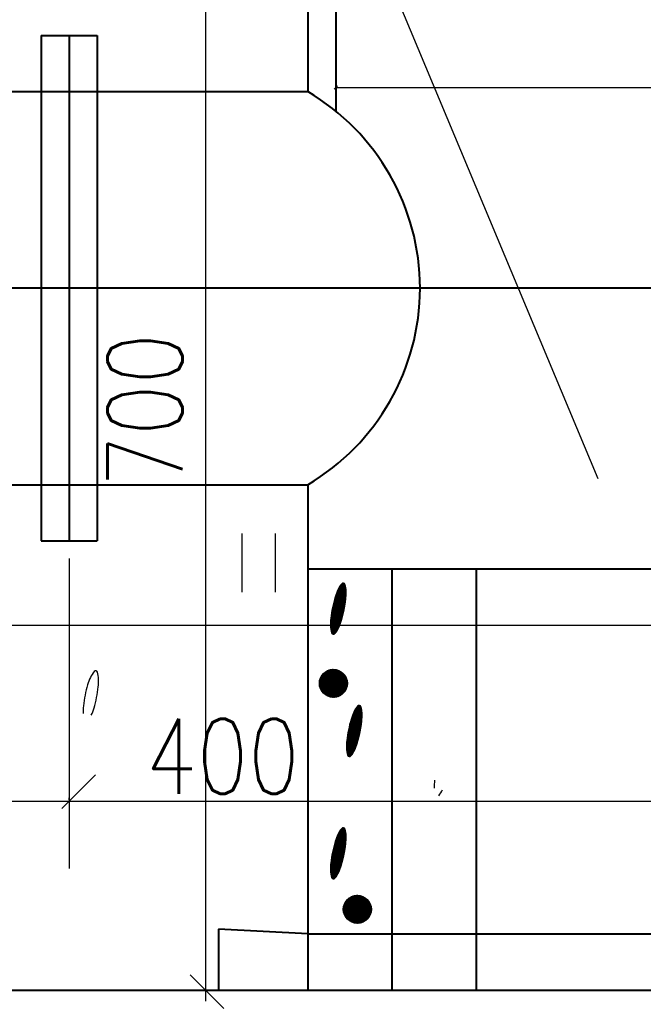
# Model space of a CAD drawing. Header units: millimetres. Extents: x -3143211 to -2549809, y 1060331 to 1394375.
# Tile 45 of 145: x -3038308 to -3035109, y 1099706 to 1104756. Entities that reach past the tile are written whole.
import ezdxf

# ---------------------------------------------------------------- set-up
doc = ezdxf.new("R2010")
doc.units = ezdxf.units.MM
for name, color, linetype in [('7', 2, 'Continuous'), ('8', 2, 'Continuous'), ('PUMP', 1, 'Continuous'), ('размер', 34, 'Continuous')]:
    doc.layers.add(name, color=color, linetype=linetype)
doc.styles.add('STANDART', font='TXT.SHX', dxfattribs={"width": 0.8})

# ---------------------------------------------------------------- blocks, each defined once
blk = doc.blocks.new('_Oblique')
at = {"color": 0, "linetype": 'ByBlock', "lineweight": -2}
blk.add_line((-0.5, -0.5), (0.5, 0.5), dxfattribs=at)

msp = doc.modelspace()

# ---------------------------------------------------------------- linework, layer by layer
at = {"lineweight": 40}
for p, q in [((-3036830.40657, 1105395.09826), (-3036830.40657, 1104387.09826)), ((-3036686.40657, 1105395.09826), (-3036686.40657, 1104287.02836)), ((-3038198.40657, 1104675.09826), (-3038198.40657, 1102083.09826)), ((-3038198.40657, 1104675.09826), (-3037910.40657, 1104675.09826)), ((-3038054.40657, 1104675.09826), (-3038054.40657, 1102083.09826)), ((-3037910.40657, 1104675.09826), (-3037910.40657, 1102083.09826)), ((-3038990.40657, 1104387.09826), (-3036830.40657, 1104387.09826)), ((-3026102.40657, 1103379.09826), (-3038990.40657, 1103379.09826)), ((-3038990.40657, 1102371.09826), (-3036830.40657, 1102371.09826)), ((-3036830.40657, 1102371.09826), (-3036830.40657, 1099779.09826)), ((-3038198.40657, 1102083.09826), (-3037910.40657, 1102083.09826)), ((-3036830.40657, 1101939.09826), (-3033086.40657, 1101939.09826)), ((-3036398.40657, 1101939.09826), (-3036398.40657, 1099779.09826)), ((-3035966.40657, 1101939.09826), (-3035966.40657, 1099779.09826)), ((-3036830.40657, 1100067.09826), (-3037289.03681, 1100091.95668)), ((-3037289.03681, 1100091.95668), (-3037289.03681, 1099779.09826)), ((-3036830.40657, 1100067.09826), (-3033086.40657, 1100067.09826)), ((-3048863.07123, 1099779.09826), (-3012660.63092, 1099779.09826))]:
    msp.add_line(p, q, dxfattribs=at)
at = {"color": 188, "linetype": 'ByBlock'}
for p, q in [((-3036686.40657, 1105305.09826), (-3036686.40657, 1104408.72931)), ((-3038054.40657, 1101993.09826), (-3038054.40657, 1100404.53124)), ((-3038054.40657, 1101993.09826), (-3038054.40657, 1100401.81336)), ((-3037919.86968, 1100882.96155), (-3038092.66968, 1100710.16155)), ((-3037433.17316, 1099857.63422), (-3037260.37316, 1099684.83422)), ((-3037352.40657, 1099779.09826), (-3037669.02644, 1099779.09826))]:
    msp.add_line(p, q, dxfattribs=at)
at = {"color": 188}
for p, q in [((-3036668.49154, 1101845.99538), (-3036633.95122, 1101831.46863)), ((-3036667.53732, 1101847.54678), (-3036634.13633, 1101833.4992)), ((-3036666.55942, 1101849.08821), (-3036634.35499, 1101835.54387)), ((-3036665.55766, 1101850.61961), (-3036634.60807, 1101837.60303)), ((-3036664.53186, 1101852.14091), (-3036634.89653, 1101839.67706)), ((-3036663.48182, 1101853.652), (-3036635.22138, 1101841.7664)), ((-3036662.40733, 1101855.15282), (-3036635.58374, 1101843.87152)), ((-3036661.30815, 1101856.64325), (-3036635.9848, 1101845.99291)), ((-3036660.18402, 1101858.12318), (-3036636.42583, 1101848.13111)), ((-3036659.03468, 1101859.59251), (-3036636.90824, 1101850.28671)), ((-3036657.85982, 1101861.05111), (-3036637.43354, 1101852.46036)), ((-3036656.65912, 1101862.49885), (-3036638.00338, 1101854.65273)), ((-3036655.35877, 1101863.90467), (-3036638.61957, 1101856.8646)), ((-3036653.65869, 1101865.14238), (-3036639.28407, 1101859.09679)), ((-3036651.31715, 1101866.1103), (-3036640.24308, 1101861.45284)), ((-3036647.14344, 1101866.30767), (-3036643.02113, 1101864.57393)), ((-3036689.42092, 1101796.21626), (-3036636.34957, 1101773.89584)), ((-3036688.88121, 1101797.94199), (-3036636.12128, 1101775.75254)), ((-3036688.33166, 1101799.66358), (-3036635.89873, 1101777.61166)), ((-3036687.77229, 1101801.38103), (-3036635.68192, 1101779.47319)), ((-3036687.2031, 1101803.09436), (-3036635.47088, 1101781.33715)), ((-3036686.62412, 1101804.80358), (-3036635.26562, 1101783.20354)), ((-3036686.03535, 1101806.50867), (-3036635.06761, 1101785.07297)), ((-3036685.43681, 1101808.20965), (-3036634.88052, 1101786.94701)), ((-3036684.8285, 1101809.90653), (-3036634.70459, 1101788.82573)), ((-3036684.21044, 1101811.59931), (-3036634.53989, 1101790.70918)), ((-3036683.58263, 1101813.28798), (-3036634.38649, 1101792.59738)), ((-3036682.94509, 1101814.97257), (-3036634.24444, 1101794.49035)), ((-3036682.29781, 1101816.65305), (-3036634.11383, 1101796.38813)), ((-3036681.6408, 1101818.32945), (-3036633.99472, 1101798.29076)), ((-3036680.97407, 1101820.00176), (-3036633.88719, 1101800.19825)), ((-3036680.29762, 1101821.66998), (-3036633.79132, 1101802.11064)), ((-3036679.61146, 1101823.33411), (-3036633.70719, 1101804.02797)), ((-3036678.91557, 1101824.99415), (-3036633.63487, 1101805.95028)), ((-3036678.20997, 1101826.65011), (-3036633.57446, 1101807.87758)), ((-3036677.49466, 1101828.30198), (-3036633.52603, 1101809.80993)), ((-3036676.76962, 1101829.94977), (-3036633.48968, 1101811.74736)), ((-3036676.03486, 1101831.59346), (-3036633.4655, 1101813.68991)), ((-3036675.2878, 1101833.23198), (-3036633.45359, 1101815.63761)), ((-3036674.51881, 1101834.86128), (-3036633.45403, 1101817.59051)), ((-3036673.72695, 1101836.48096), (-3036633.46693, 1101819.54865)), ((-3036672.91216, 1101838.091), (-3036633.49239, 1101821.51208)), ((-3036672.07439, 1101839.69137), (-3036633.53052, 1101823.48083)), ((-3036671.21354, 1101841.28203), (-3036633.58918, 1101825.45822)), ((-3036670.32952, 1101842.86296), (-3036633.67839, 1101827.44845)), ((-3036669.42223, 1101844.43409), (-3036633.79883, 1101829.45182)), ((-3036702.62072, 1101745.13899), (-3036645.40125, 1101721.07398)), ((-3036702.23984, 1101746.93152), (-3036645.01253, 1101722.86321)), ((-3036701.85359, 1101748.72179), (-3036644.62919, 1101724.65471)), ((-3036701.46196, 1101750.5098), (-3036644.25123, 1101726.44846)), ((-3036701.06498, 1101752.29555), (-3036643.87866, 1101728.24449)), ((-3036700.66265, 1101754.07906), (-3036643.5115, 1101730.04278)), ((-3036700.25498, 1101755.86032), (-3036643.14975, 1101731.84335)), ((-3036699.84198, 1101757.63934), (-3036642.79342, 1101733.64621)), ((-3036699.42365, 1101759.41611), (-3036642.44252, 1101735.45134)), ((-3036699.00001, 1101761.19066), (-3036642.09707, 1101737.25877)), ((-3036698.57106, 1101762.96297), (-3036641.75707, 1101739.06849)), ((-3036698.13682, 1101764.73305), (-3036641.42254, 1101740.88051)), ((-3036697.69728, 1101766.50091), (-3036641.09348, 1101742.69484)), ((-3036697.25246, 1101768.26655), (-3036640.76992, 1101744.51147)), ((-3036696.80236, 1101770.02996), (-3036640.45185, 1101746.33042)), ((-3036696.347, 1101771.79116), (-3036640.1393, 1101748.15168)), ((-3036695.88637, 1101773.55015), (-3036639.83227, 1101749.97527)), ((-3036695.42049, 1101775.30693), (-3036639.53078, 1101751.80119)), ((-3036694.94936, 1101777.0615), (-3036639.23484, 1101753.62944)), ((-3036694.47299, 1101778.81387), (-3036638.94446, 1101755.46003)), ((-3036693.99139, 1101780.56404), (-3036638.65966, 1101757.29296)), ((-3036693.50456, 1101782.312), (-3036638.38044, 1101759.12825)), ((-3036693.01251, 1101784.05778), (-3036638.10683, 1101760.96589)), ((-3036692.51524, 1101785.80135), (-3036637.83883, 1101762.80589)), ((-3036692.01276, 1101787.54274), (-3036637.57646, 1101764.64826)), ((-3036691.50508, 1101789.28194), (-3036637.31974, 1101766.493)), ((-3036690.9922, 1101791.01895), (-3036637.06867, 1101768.34013)), ((-3036690.47413, 1101792.75378), (-3036636.82328, 1101770.18964)), ((-3036689.95087, 1101794.48642), (-3036636.58357, 1101772.04154)), ((-3036710.83179, 1101695.86903), (-3036657.90122, 1101673.60782)), ((-3036710.60041, 1101697.72443), (-3036657.36685, 1101675.33579)), ((-3036710.36331, 1101699.57743), (-3036656.84105, 1101677.06737)), ((-3036710.12052, 1101701.42803), (-3036656.3206, 1101678.8012)), ((-3036709.87205, 1101703.27625), (-3036655.80534, 1101680.53721)), ((-3036709.61792, 1101705.12208), (-3036655.29528, 1101682.27541)), ((-3036709.35813, 1101706.96554), (-3036654.79041, 1101684.01579)), ((-3036709.09271, 1101708.80663), (-3036654.29076, 1101685.75836)), ((-3036708.82167, 1101710.64535), (-3036653.79631, 1101687.50313)), ((-3036708.54502, 1101712.48172), (-3036653.30709, 1101689.25009)), ((-3036708.26278, 1101714.31573), (-3036652.82309, 1101690.99925)), ((-3036707.97495, 1101716.14739), (-3036652.34432, 1101692.75061)), ((-3036707.68156, 1101717.97671), (-3036651.87079, 1101694.50417)), ((-3036707.38261, 1101719.8037), (-3036651.40251, 1101696.25993)), ((-3036707.07812, 1101721.62835), (-3036650.93947, 1101698.01791)), ((-3036706.7681, 1101723.45068), (-3036650.4817, 1101699.7781)), ((-3036706.45256, 1101725.27069), (-3036650.02918, 1101701.5405)), ((-3036706.13151, 1101727.08838), (-3036649.58194, 1101703.30512)), ((-3036705.80497, 1101728.90376), (-3036649.13998, 1101705.07196)), ((-3036705.47295, 1101730.71684), (-3036648.70331, 1101706.84102)), ((-3036705.13545, 1101732.52761), (-3036648.27194, 1101708.61231)), ((-3036704.7925, 1101734.33609), (-3036647.84586, 1101710.38583)), ((-3036704.4441, 1101736.14228), (-3036647.4251, 1101712.16158)), ((-3036704.09025, 1101737.94618), (-3036647.00965, 1101713.93957)), ((-3036703.73099, 1101739.74779), (-3036646.59954, 1101715.7198)), ((-3036703.3663, 1101741.54713), (-3036646.19476, 1101717.50228)), ((-3036702.99621, 1101743.3442), (-3036645.79533, 1101719.28701)), ((-3036713.62379, 1101654.08352), (-3036672.1378, 1101636.6356)), ((-3036713.61765, 1101652.12822), (-3036672.91726, 1101635.01071)), ((-3036713.61752, 1101656.0336), (-3036671.38118, 1101638.27011)), ((-3036713.599, 1101650.16767), (-3036673.71962, 1101633.39544)), ((-3036713.59895, 1101657.97851), (-3036670.64192, 1101639.91191)), ((-3036713.56816, 1101659.91828), (-3036669.91243, 1101641.55782)), ((-3036713.56775, 1101648.20181), (-3036674.54493, 1101631.78983)), ((-3036713.52526, 1101661.85295), (-3036669.19265, 1101643.20782)), ((-3036713.52237, 1101646.23001), (-3036675.39327, 1101630.19391)), ((-3036713.47033, 1101663.78256), (-3036668.4826, 1101644.8619)), ((-3036713.44981, 1101644.24677), (-3036676.26473, 1101628.6077)), ((-3036713.40346, 1101665.70715), (-3036667.78227, 1101646.52008)), ((-3036713.32473, 1101667.62676), (-3036667.09165, 1101648.18233)), ((-3036713.23423, 1101669.54141), (-3036666.41074, 1101649.84868)), ((-3036713.13203, 1101671.45115), (-3036665.73956, 1101651.51911)), ((-3036713.01822, 1101673.356), (-3036665.0781, 1101653.19364)), ((-3036712.89287, 1101675.25599), (-3036664.42636, 1101654.87225)), ((-3036712.75605, 1101677.15117), (-3036663.78436, 1101656.55495)), ((-3036712.60785, 1101679.04155), (-3036663.15208, 1101658.24175)), ((-3036712.44831, 1101680.92717), (-3036662.52956, 1101659.93265)), ((-3036712.27752, 1101682.80806), (-3036661.91678, 1101661.62765)), ((-3036712.09554, 1101684.68423), (-3036661.31376, 1101663.32675)), ((-3036711.90243, 1101686.55573), (-3036660.72051, 1101665.02996)), ((-3036711.69993, 1101688.42328), (-3036660.13704, 1101666.73728)), ((-3036711.49154, 1101690.28836), (-3036659.56337, 1101668.44873)), ((-3036711.27738, 1101692.151), (-3036658.99949, 1101670.16429)), ((-3036711.05745, 1101694.01122), (-3036658.44544, 1101671.88399)), ((-3036713.34637, 1101642.25056), (-3036677.15939, 1101627.03126)), ((-3036713.21138, 1101640.24107), (-3036678.07739, 1101625.46463)), ((-3036713.04409, 1101638.21799), (-3036679.01884, 1101623.90787)), ((-3036712.84372, 1101636.181), (-3036679.9839, 1101622.36103)), ((-3036712.6094, 1101634.12974), (-3036680.97271, 1101620.82418)), ((-3036712.34023, 1101632.06382), (-3036681.98547, 1101619.2974)), ((-3036712.03522, 1101629.98283), (-3036683.02234, 1101617.78077)), ((-3036711.69332, 1101627.88631), (-3036684.08356, 1101616.27437)), ((-3036711.31338, 1101625.77381), (-3036685.16933, 1101614.77831)), ((-3036710.89417, 1101623.64478), (-3036686.27991, 1101613.29267)), ((-3036710.43436, 1101621.49868), (-3036687.41556, 1101611.81758)), ((-3036709.93249, 1101619.33489), (-3036688.57656, 1101610.35315)), ((-3036709.38699, 1101617.15276), (-3036689.76322, 1101608.89951)), ((-3036708.79615, 1101614.95155), (-3036690.97799, 1101607.4577)), ((-3036708.15807, 1101612.73047), (-3036692.43619, 1101606.11826)), ((-3036707.44987, 1101610.47991), (-3036694.38588, 1101604.98554)), ((-3036706.00198, 1101607.91824), (-3036697.22943, 1101604.22874)), ((-3036770.88224, 1101352.39945), (-3036699.09931, 1101424.18237)), ((-3036770.84606, 1101349.89005), (-3036696.58992, 1101424.14619)), ((-3036770.82743, 1101354.99984), (-3036701.69971, 1101424.12757)), ((-3036770.7277, 1101347.46282), (-3036694.16269, 1101424.02783)), ((-3036770.6707, 1101357.70216), (-3036704.40203, 1101423.97083)), ((-3036770.53439, 1101345.11054), (-3036691.81041, 1101423.83453)), ((-3036770.3982, 1101360.52025), (-3036707.22011, 1101423.69833)), ((-3036770.27216, 1101342.82719), (-3036689.52705, 1101423.5723)), ((-3036769.992, 1101363.47203), (-3036710.1719, 1101423.29213)), ((-3036769.94606, 1101340.60771), (-3036687.30758, 1101423.24619)), ((-3036769.56038, 1101338.44781), (-3036685.14767, 1101422.86051)), ((-3036769.42812, 1101366.58149), (-3036713.28136, 1101422.72825)), ((-3036769.1188, 1101336.34379), (-3036683.04366, 1101422.41894)), ((-3036768.67322, 1101369.88197), (-3036716.58184, 1101421.97336)), ((-3036768.62452, 1101334.29249), (-3036680.99236, 1101421.92466)), ((-3036768.08029, 1101332.29114), (-3036678.991, 1101421.38043)), ((-3036767.6785, 1101373.42228), (-3036720.12215, 1101420.97863)), ((-3036767.48853, 1101330.33731), (-3036677.03718, 1101420.78867)), ((-3036766.85136, 1101328.4289), (-3036675.12877, 1101420.15149)), ((-3036766.3671, 1101377.27926), (-3036723.97913, 1101419.66724)), ((-3036766.17064, 1101326.56404), (-3036673.26391, 1101419.47077)), ((-3036765.44801, 1101324.74109), (-3036671.44095, 1101418.74814)), ((-3036764.68493, 1101322.95858), (-3036669.65845, 1101417.98506)), ((-3036764.60434, 1101381.58761), (-3036728.28748, 1101417.90447)), ((-3036763.88269, 1101321.21523), (-3036667.9151, 1101417.18282)), ((-3036763.04243, 1101319.50991), (-3036666.20977, 1101416.34257)), ((-3036762.16517, 1101317.84159), (-3036664.54145, 1101415.4653)), ((-3036762.10731, 1101386.63022), (-3036733.33009, 1101415.40744)), ((-3036761.25179, 1101316.20938), (-3036662.90924, 1101414.55193)), ((-3036760.30308, 1101314.6125), (-3036661.31237, 1101413.60322)), ((-3036759.31974, 1101313.05026), (-3036659.75013, 1101412.61988)), ((-3036758.30236, 1101311.52206), (-3036658.22192, 1101411.6025)), ((-3036757.9968, 1101393.28632), (-3036739.98618, 1101411.29694)), ((-3036757.25146, 1101310.02737), (-3036656.72724, 1101410.5516)), ((-3036756.16749, 1101308.56576), (-3036655.26562, 1101409.46762)), ((-3036755.05081, 1101307.13685), (-3036653.83672, 1101408.35094)), ((-3036753.90173, 1101305.74035), (-3036652.44022, 1101407.20186)), ((-3036752.72048, 1101304.37602), (-3036651.07588, 1101406.02061)), ((-3036751.50724, 1101303.04367), (-3036649.74354, 1101404.80737)), ((-3036750.26211, 1101301.74321), (-3036648.44308, 1101403.56225)), ((-3036748.98516, 1101300.47458), (-3036647.17444, 1101402.2853)), ((-3036747.67637, 1101299.23778), (-3036645.93765, 1101400.97651)), ((-3036746.33568, 1101298.03289), (-3036644.73276, 1101399.63582)), ((-3036744.96296, 1101296.86003), (-3036643.5599, 1101398.26309)), ((-3036743.55801, 1101295.7194), (-3036642.41926, 1101396.85814)), ((-3036742.12058, 1101294.61123), (-3036641.3111, 1101395.42072)), ((-3036740.65037, 1101293.53587), (-3036640.23573, 1101393.9505)), ((-3036739.14696, 1101292.49369), (-3036639.19355, 1101392.4471)), ((-3036737.60991, 1101291.48515), (-3036638.18502, 1101390.91005)), ((-3036736.03868, 1101290.5108), (-3036637.21067, 1101389.33881)), ((-3036734.43264, 1101289.57126), (-3036636.27113, 1101387.73277)), ((-3036732.79107, 1101288.66724), (-3036635.36711, 1101386.0912)), ((-3036731.11317, 1101287.79956), (-3036634.49943, 1101384.4133)), ((-3036729.398, 1101286.96914), (-3036633.66901, 1101382.69814)), ((-3036727.64453, 1101286.17703), (-3036632.87689, 1101380.94467)), ((-3036725.85158, 1101285.42439), (-3036632.12426, 1101379.15172)), ((-3036724.01782, 1101284.71257), (-3036631.41243, 1101377.31796)), ((-3036722.14175, 1101284.04306), (-3036630.74293, 1101375.44188)), ((-3036720.22165, 1101283.41757), (-3036630.11743, 1101373.52179)), ((-3036718.25562, 1101282.83802), (-3036629.53788, 1101371.55575)), ((-3036716.24145, 1101282.3066), (-3036629.00647, 1101369.54159)), ((-3036714.17665, 1101281.82582), (-3036628.52568, 1101367.47679)), ((-3036712.05835, 1101281.39853), (-3036628.0984, 1101365.35849)), ((-3036709.88325, 1101281.02805), (-3036627.72791, 1101363.18339)), ((-3036707.64752, 1101280.7182), (-3036627.41806, 1101360.94765)), ((-3036705.34667, 1101280.47346), (-3036627.17332, 1101358.64681)), ((-3036702.97542, 1101280.29912), (-3036626.99899, 1101356.27556)), ((-3036700.52747, 1101280.20149), (-3036626.90136, 1101353.8276)), ((-3036697.99521, 1101280.18817), (-3036626.88803, 1101351.29534)), ((-3036695.36933, 1101280.26847), (-3036626.96833, 1101348.66946)), ((-3036692.63822, 1101280.45399), (-3036627.15385, 1101345.93835)), ((-3036689.78712, 1101280.75951), (-3036627.45937, 1101343.08725)), ((-3036686.79674, 1101281.2043), (-3036627.90417, 1101340.09687)), ((-3036683.64104, 1101281.81441), (-3036628.51428, 1101336.94118)), ((-3036680.28342, 1101282.62645), (-3036629.32632, 1101333.58355)), ((-3036676.66934, 1101283.69495), (-3036630.39481, 1101329.96948)), ((-3036672.71092, 1101285.10778), (-3036631.80764, 1101326.01106)), ((-3036668.24818, 1101287.02493), (-3036633.7248, 1101321.54832)), ((-3036662.92061, 1101289.80692), (-3036636.50679, 1101316.22075)), ((-3036655.34301, 1101294.83894), (-3036641.5388, 1101308.64315)), ((-3036600.37921, 1101189.37661), (-3036552.19523, 1101169.11169)), ((-3036599.7222, 1101191.05301), (-3036552.07612, 1101171.01431)), ((-3036599.05547, 1101192.72531), (-3036551.96859, 1101172.9218)), ((-3036598.37903, 1101194.39353), (-3036551.87272, 1101174.8342)), ((-3036597.69286, 1101196.05766), (-3036551.78859, 1101176.75153)), ((-3036596.99698, 1101197.71771), (-3036551.71627, 1101178.67383)), ((-3036596.29138, 1101199.37367), (-3036551.65586, 1101180.60114)), ((-3036595.57606, 1101201.02554), (-3036551.60743, 1101182.53349)), ((-3036594.85102, 1101202.67332), (-3036551.57108, 1101184.47092)), ((-3036594.11626, 1101204.31702), (-3036551.5469, 1101186.41346)), ((-3036593.3692, 1101205.95554), (-3036551.53499, 1101188.36117)), ((-3036592.60021, 1101207.58484), (-3036551.53543, 1101190.31407)), ((-3036591.80835, 1101209.20452), (-3036551.54833, 1101192.27221)), ((-3036590.99357, 1101210.81456), (-3036551.57379, 1101194.23563)), ((-3036590.15579, 1101212.41493), (-3036551.61192, 1101196.20439)), ((-3036589.29494, 1101214.00559), (-3036551.67058, 1101198.18177)), ((-3036588.41092, 1101215.58651), (-3036551.75979, 1101200.17201)), ((-3036587.50363, 1101217.15765), (-3036551.88023, 1101202.17538)), ((-3036586.57294, 1101218.71894), (-3036552.03262, 1101204.19218)), ((-3036585.61872, 1101220.27033), (-3036552.21773, 1101206.22275)), ((-3036584.64082, 1101221.81177), (-3036552.43639, 1101208.26743)), ((-3036583.63906, 1101223.34317), (-3036552.68947, 1101210.32658)), ((-3036582.61326, 1101224.86446), (-3036552.97793, 1101212.40062)), ((-3036581.56322, 1101226.37556), (-3036553.30279, 1101214.48996)), ((-3036580.48873, 1101227.87637), (-3036553.66514, 1101216.59508)), ((-3036579.38955, 1101229.3668), (-3036554.0662, 1101218.71646)), ((-3036578.26543, 1101230.84674), (-3036554.50723, 1101220.85467)), ((-3036577.11608, 1101232.31607), (-3036554.98964, 1101223.01027)), ((-3036575.94122, 1101233.77467), (-3036555.51494, 1101225.18391)), ((-3036574.74052, 1101235.22241), (-3036556.08478, 1101227.37629)), ((-3036573.44017, 1101236.62823), (-3036556.70097, 1101229.58816)), ((-3036571.74009, 1101237.86593), (-3036557.36547, 1101231.82035)), ((-3036569.39855, 1101238.83386), (-3036558.32448, 1101234.17639)), ((-3036565.22484, 1101239.03122), (-3036561.10253, 1101237.29749)), ((-3036615.77868, 1101139.22447), (-3036559.17488, 1101115.41839)), ((-3036615.33386, 1101140.9901), (-3036558.85132, 1101117.23503)), ((-3036614.88376, 1101142.75352), (-3036558.53325, 1101119.05397)), ((-3036614.4284, 1101144.51472), (-3036558.2207, 1101120.87524)), ((-3036613.96777, 1101146.27371), (-3036557.91367, 1101122.69883)), ((-3036613.50189, 1101148.03049), (-3036557.61218, 1101124.52474)), ((-3036613.03076, 1101149.78506), (-3036557.31624, 1101126.35299)), ((-3036612.55439, 1101151.53743), (-3036557.02586, 1101128.18358)), ((-3036612.07279, 1101153.28759), (-3036556.74106, 1101130.01652)), ((-3036611.58596, 1101155.03556), (-3036556.46184, 1101131.8518)), ((-3036611.09391, 1101156.78133), (-3036556.18823, 1101133.68944)), ((-3036610.59664, 1101158.52491), (-3036555.92023, 1101135.52945)), ((-3036610.09416, 1101160.2663), (-3036555.65787, 1101137.37182)), ((-3036609.58648, 1101162.00549), (-3036555.40114, 1101139.21656)), ((-3036609.0736, 1101163.74251), (-3036555.15007, 1101141.06368)), ((-3036608.55553, 1101165.47733), (-3036554.90468, 1101142.91319)), ((-3036608.03227, 1101167.20998), (-3036554.66497, 1101144.7651)), ((-3036607.50232, 1101168.93981), (-3036554.43097, 1101146.61939)), ((-3036606.96261, 1101170.66554), (-3036554.20268, 1101148.4761)), ((-3036606.41306, 1101172.38713), (-3036553.98013, 1101150.33521)), ((-3036605.85369, 1101174.10459), (-3036553.76332, 1101152.19675)), ((-3036605.2845, 1101175.81792), (-3036553.55228, 1101154.0607)), ((-3036604.70552, 1101177.52713), (-3036553.34702, 1101155.92709)), ((-3036604.11675, 1101179.23223), (-3036553.14901, 1101157.79653)), ((-3036603.51821, 1101180.93321), (-3036552.96192, 1101159.67056)), ((-3036602.9099, 1101182.63009), (-3036552.786, 1101161.54929)), ((-3036602.29184, 1101184.32286), (-3036552.6213, 1101163.43274)), ((-3036601.66403, 1101186.01154), (-3036552.46789, 1101165.32093)), ((-3036601.02649, 1101187.69612), (-3036552.32584, 1101167.21391)), ((-3036626.05635, 1101088.87095), (-3036570.42572, 1101065.47416)), ((-3036625.76296, 1101090.70027), (-3036569.95219, 1101067.22772)), ((-3036625.46401, 1101092.52725), (-3036569.48391, 1101068.98349)), ((-3036625.15952, 1101094.35191), (-3036569.02087, 1101070.74147)), ((-3036624.8495, 1101096.17424), (-3036568.5631, 1101072.50165)), ((-3036624.53396, 1101097.99425), (-3036568.11059, 1101074.26405)), ((-3036624.21291, 1101099.81194), (-3036567.66335, 1101076.02867)), ((-3036623.88637, 1101101.62732), (-3036567.22139, 1101077.79551)), ((-3036623.55435, 1101103.44039), (-3036566.78471, 1101079.56457)), ((-3036623.21685, 1101105.25117), (-3036566.35334, 1101081.33586)), ((-3036622.8739, 1101107.05965), (-3036565.92726, 1101083.10938)), ((-3036622.5255, 1101108.86583), (-3036565.5065, 1101084.88514)), ((-3036622.17166, 1101110.66973), (-3036565.09106, 1101086.66313)), ((-3036621.81239, 1101112.47135), (-3036564.68094, 1101088.44336)), ((-3036621.4477, 1101114.27069), (-3036564.27616, 1101090.22584)), ((-3036621.07761, 1101116.06775), (-3036563.87673, 1101092.01056)), ((-3036620.70212, 1101117.86255), (-3036563.48265, 1101093.79754)), ((-3036620.32124, 1101119.65508), (-3036563.09393, 1101095.58677)), ((-3036619.93499, 1101121.44534), (-3036562.71059, 1101097.37826)), ((-3036619.54337, 1101123.23335), (-3036562.33263, 1101099.17202)), ((-3036619.14638, 1101125.01911), (-3036561.96006, 1101100.96804)), ((-3036618.74405, 1101126.80262), (-3036561.5929, 1101102.76634)), ((-3036618.33638, 1101128.58388), (-3036561.23115, 1101104.56691)), ((-3036617.92338, 1101130.36289), (-3036560.87482, 1101106.36976)), ((-3036617.50505, 1101132.13967), (-3036560.52392, 1101108.1749)), ((-3036617.08141, 1101133.91421), (-3036560.17847, 1101109.98233)), ((-3036616.65246, 1101135.68653), (-3036559.83847, 1101111.79205)), ((-3036616.21822, 1101137.45661), (-3036559.50394, 1101113.60407)), ((-3036631.48486, 1101038.43071), (-3036585.86367, 1101019.24363)), ((-3036631.40613, 1101040.35031), (-3036585.17305, 1101020.90589)), ((-3036631.31563, 1101042.26497), (-3036584.49215, 1101022.57224)), ((-3036631.21343, 1101044.1747), (-3036583.82096, 1101024.24267)), ((-3036631.09962, 1101046.07955), (-3036583.1595, 1101025.91719)), ((-3036630.97427, 1101047.97955), (-3036582.50776, 1101027.59581)), ((-3036630.83746, 1101049.87472), (-3036581.86576, 1101029.27851)), ((-3036630.68925, 1101051.76511), (-3036581.23349, 1101030.96531)), ((-3036630.52971, 1101053.65073), (-3036580.61096, 1101032.65621)), ((-3036630.35892, 1101055.53161), (-3036579.99818, 1101034.3512)), ((-3036630.17694, 1101057.40779), (-3036579.39516, 1101036.05031)), ((-3036629.98383, 1101059.27929), (-3036578.80191, 1101037.75352)), ((-3036629.78134, 1101061.14684), (-3036578.21844, 1101039.46084)), ((-3036629.57294, 1101063.01191), (-3036577.64477, 1101041.17228)), ((-3036629.35878, 1101064.87456), (-3036577.08089, 1101042.88785)), ((-3036629.13886, 1101066.73478), (-3036576.52684, 1101044.60754)), ((-3036628.91319, 1101068.59259), (-3036575.98262, 1101046.33137)), ((-3036628.68181, 1101070.44799), (-3036575.44825, 1101048.05935)), ((-3036628.44471, 1101072.30099), (-3036574.92245, 1101049.79093)), ((-3036628.20192, 1101074.15159), (-3036574.402, 1101051.52475)), ((-3036627.95345, 1101075.99981), (-3036573.88674, 1101053.26077)), ((-3036627.69932, 1101077.84564), (-3036573.37668, 1101054.99896)), ((-3036627.43953, 1101079.6891), (-3036572.87181, 1101056.73935)), ((-3036627.17412, 1101081.53019), (-3036572.37216, 1101058.48192)), ((-3036626.90307, 1101083.36891), (-3036571.87772, 1101060.22668)), ((-3036626.62642, 1101085.20527), (-3036571.38849, 1101061.97365)), ((-3036626.34418, 1101087.03928), (-3036570.90449, 1101063.7228)), ((-3036631.70519, 1101026.80708), (-3036590.2192, 1101009.35916)), ((-3036631.69905, 1101024.85178), (-3036590.99866, 1101007.73427)), ((-3036631.69892, 1101028.75716), (-3036589.46258, 1101010.99366)), ((-3036631.6804, 1101022.89122), (-3036591.80102, 1101006.119)), ((-3036631.68035, 1101030.70206), (-3036588.72332, 1101012.63546)), ((-3036631.64956, 1101032.64183), (-3036587.99383, 1101014.28137)), ((-3036631.64915, 1101020.92536), (-3036592.62633, 1101004.51339)), ((-3036631.60666, 1101034.57651), (-3036587.27406, 1101015.93137)), ((-3036631.60377, 1101018.95356), (-3036593.47467, 1101002.91746)), ((-3036631.55173, 1101036.50612), (-3036586.564, 1101017.58546)), ((-3036631.53121, 1101016.97033), (-3036594.34613, 1101001.33126)), ((-3036631.42777, 1101014.97411), (-3036595.24079, 1100999.75482)), ((-3036631.29278, 1101012.96462), (-3036596.15879, 1100998.18819)), ((-3036631.12549, 1101010.94155), (-3036597.10024, 1100996.63142)), ((-3036630.92512, 1101008.90456), (-3036598.0653, 1100995.08458)), ((-3036630.6908, 1101006.8533), (-3036599.05412, 1100993.54774)), ((-3036630.42163, 1101004.78737), (-3036600.06687, 1100992.02096)), ((-3036630.11662, 1101002.70638), (-3036601.10375, 1100990.50433)), ((-3036629.77472, 1101000.60987), (-3036602.16496, 1100988.99793)), ((-3036629.39478, 1100998.49736), (-3036603.25073, 1100987.50186)), ((-3036628.97558, 1100996.36834), (-3036604.36131, 1100986.01623)), ((-3036628.51576, 1100994.22224), (-3036605.49696, 1100984.54114)), ((-3036628.01389, 1100992.05845), (-3036606.65797, 1100983.07671)), ((-3036627.46839, 1100989.87631), (-3036607.84462, 1100981.62307)), ((-3036626.87755, 1100987.6751), (-3036609.05939, 1100980.18125)), ((-3036626.23947, 1100985.45403), (-3036610.51759, 1100978.84182)), ((-3036625.53127, 1100983.20346), (-3036612.46728, 1100977.70909)), ((-3036624.08338, 1100980.6418), (-3036615.31084, 1100976.9523)), ((-3036672.91216, 1100583.53758), (-3036633.49239, 1100566.95866)), ((-3036672.07439, 1100585.13795), (-3036633.53052, 1100568.92741)), ((-3036671.21354, 1100586.72861), (-3036633.58918, 1100570.9048)), ((-3036670.32952, 1100588.30953), (-3036633.67839, 1100572.89503)), ((-3036669.42223, 1100589.88067), (-3036633.79883, 1100574.8984)), ((-3036668.49154, 1100591.44196), (-3036633.95122, 1100576.91521)), ((-3036667.53732, 1100592.99336), (-3036634.13633, 1100578.94577)), ((-3036666.55942, 1100594.53479), (-3036634.35499, 1100580.99045)), ((-3036665.55766, 1100596.06619), (-3036634.60807, 1100583.04961)), ((-3036664.53186, 1100597.58748), (-3036634.89653, 1100585.12364)), ((-3036663.48182, 1100599.09858), (-3036635.22138, 1100587.21298)), ((-3036662.40733, 1100600.59939), (-3036635.58374, 1100589.3181)), ((-3036661.30815, 1100602.08982), (-3036635.9848, 1100591.43948)), ((-3036660.18402, 1100603.56976), (-3036636.42583, 1100593.57769)), ((-3036659.03468, 1100605.03909), (-3036636.90824, 1100595.73329)), ((-3036657.85982, 1100606.49769), (-3036637.43354, 1100597.90693)), ((-3036656.65912, 1100607.94543), (-3036638.00338, 1100600.09931)), ((-3036655.35877, 1100609.35125), (-3036638.61957, 1100602.31118)), ((-3036653.65869, 1100610.58896), (-3036639.28407, 1100604.54337)), ((-3036651.31715, 1100611.55688), (-3036640.24308, 1100606.89942)), ((-3036647.14344, 1100611.75424), (-3036643.02113, 1100610.02051)), ((-3036692.01276, 1100532.98932), (-3036637.57646, 1100510.09484)), ((-3036691.50508, 1100534.72852), (-3036637.31974, 1100511.93958)), ((-3036690.9922, 1100536.46553), (-3036637.06867, 1100513.78671)), ((-3036690.47413, 1100538.20036), (-3036636.82328, 1100515.63621)), ((-3036689.95087, 1100539.933), (-3036636.58357, 1100517.48812)), ((-3036689.42092, 1100541.66284), (-3036636.34957, 1100519.34242)), ((-3036688.88121, 1100543.38856), (-3036636.12128, 1100521.19912)), ((-3036688.33166, 1100545.11015), (-3036635.89873, 1100523.05823)), ((-3036687.77229, 1100546.82761), (-3036635.68192, 1100524.91977)), ((-3036687.2031, 1100548.54094), (-3036635.47088, 1100526.78373)), ((-3036686.62412, 1100550.25015), (-3036635.26562, 1100528.65011)), ((-3036686.03535, 1100551.95525), (-3036635.06761, 1100530.51955)), ((-3036685.43681, 1100553.65623), (-3036634.88052, 1100532.39358)), ((-3036684.8285, 1100555.35311), (-3036634.70459, 1100534.27231)), ((-3036684.21044, 1100557.04589), (-3036634.53989, 1100536.15576)), ((-3036683.58263, 1100558.73456), (-3036634.38649, 1100538.04395)), ((-3036682.94509, 1100560.41914), (-3036634.24444, 1100539.93693)), ((-3036682.29781, 1100562.09963), (-3036634.11383, 1100541.83471)), ((-3036681.6408, 1100563.77603), (-3036633.99472, 1100543.73733)), ((-3036680.97407, 1100565.44833), (-3036633.88719, 1100545.64483)), ((-3036680.29762, 1100567.11655), (-3036633.79132, 1100547.55722)), ((-3036679.61146, 1100568.78068), (-3036633.70719, 1100549.47455)), ((-3036678.91557, 1100570.44073), (-3036633.63487, 1100551.39685)), ((-3036678.20997, 1100572.09669), (-3036633.57446, 1100553.32416)), ((-3036677.49466, 1100573.74856), (-3036633.52603, 1100555.25651)), ((-3036676.76962, 1100575.39635), (-3036633.48968, 1100557.19394)), ((-3036676.03486, 1100577.04004), (-3036633.4655, 1100559.13648)), ((-3036675.2878, 1100578.67856), (-3036633.45359, 1100561.08419)), ((-3036674.51881, 1100580.30786), (-3036633.45403, 1100563.03709)), ((-3036673.72695, 1100581.92754), (-3036633.46693, 1100564.99523)), ((-3036704.09025, 1100483.39275), (-3036647.00965, 1100459.38615)), ((-3036703.73099, 1100485.19437), (-3036646.59954, 1100461.16638)), ((-3036703.3663, 1100486.99371), (-3036646.19476, 1100462.94886)), ((-3036702.99621, 1100488.79077), (-3036645.79533, 1100464.73358)), ((-3036702.62072, 1100490.58557), (-3036645.40125, 1100466.52056)), ((-3036702.23984, 1100492.3781), (-3036645.01253, 1100468.30979)), ((-3036701.85359, 1100494.16836), (-3036644.62919, 1100470.10128)), ((-3036701.46196, 1100495.95637), (-3036644.25123, 1100471.89504)), ((-3036701.06498, 1100497.74213), (-3036643.87866, 1100473.69106)), ((-3036700.66265, 1100499.52564), (-3036643.5115, 1100475.48936)), ((-3036700.25498, 1100501.3069), (-3036643.14975, 1100477.28993)), ((-3036699.84198, 1100503.08591), (-3036642.79342, 1100479.09278)), ((-3036699.42365, 1100504.86269), (-3036642.44252, 1100480.89792)), ((-3036699.00001, 1100506.63724), (-3036642.09707, 1100482.70535)), ((-3036698.57106, 1100508.40955), (-3036641.75707, 1100484.51507)), ((-3036698.13682, 1100510.17963), (-3036641.42254, 1100486.32709)), ((-3036697.69728, 1100511.94749), (-3036641.09348, 1100488.14142)), ((-3036697.25246, 1100513.71312), (-3036640.76992, 1100489.95805)), ((-3036696.80236, 1100515.47654), (-3036640.45185, 1100491.77699)), ((-3036696.347, 1100517.23774), (-3036640.1393, 1100493.59826)), ((-3036695.88637, 1100518.99673), (-3036639.83227, 1100495.42185)), ((-3036695.42049, 1100520.75351), (-3036639.53078, 1100497.24776)), ((-3036694.94936, 1100522.50808), (-3036639.23484, 1100499.07601)), ((-3036694.47299, 1100524.26045), (-3036638.94446, 1100500.9066)), ((-3036693.99139, 1100526.01061), (-3036638.65966, 1100502.73954)), ((-3036693.50456, 1100527.75858), (-3036638.38044, 1100504.57482)), ((-3036693.01251, 1100529.50435), (-3036638.10683, 1100506.41246)), ((-3036692.51524, 1100531.24793), (-3036637.83883, 1100508.25247)), ((-3036711.90243, 1100432.00231), (-3036660.72051, 1100410.47654)), ((-3036711.69993, 1100433.86986), (-3036660.13704, 1100412.18386)), ((-3036711.49154, 1100435.73493), (-3036659.56337, 1100413.8953)), ((-3036711.27738, 1100437.59758), (-3036658.99949, 1100415.61087)), ((-3036711.05745, 1100439.4578), (-3036658.44544, 1100417.33056)), ((-3036710.83179, 1100441.31561), (-3036657.90122, 1100419.05439)), ((-3036710.60041, 1100443.17101), (-3036657.36685, 1100420.78237)), ((-3036710.36331, 1100445.02401), (-3036656.84105, 1100422.51395)), ((-3036710.12052, 1100446.87461), (-3036656.3206, 1100424.24778)), ((-3036709.87205, 1100448.72283), (-3036655.80534, 1100425.98379)), ((-3036709.61792, 1100450.56866), (-3036655.29528, 1100427.72198)), ((-3036709.35813, 1100452.41212), (-3036654.79041, 1100429.46237)), ((-3036709.09271, 1100454.25321), (-3036654.29076, 1100431.20494)), ((-3036708.82167, 1100456.09193), (-3036653.79631, 1100432.94971)), ((-3036708.54502, 1100457.92829), (-3036653.30709, 1100434.69667)), ((-3036708.26278, 1100459.7623), (-3036652.82309, 1100436.44583)), ((-3036707.97495, 1100461.59397), (-3036652.34432, 1100438.19718)), ((-3036707.68156, 1100463.42329), (-3036651.87079, 1100439.95074)), ((-3036707.38261, 1100465.25028), (-3036651.40251, 1100441.70651)), ((-3036707.07812, 1100467.07493), (-3036650.93947, 1100443.46449)), ((-3036706.7681, 1100468.89726), (-3036650.4817, 1100445.22467)), ((-3036706.45256, 1100470.71727), (-3036650.02918, 1100446.98708)), ((-3036706.13151, 1100472.53496), (-3036649.58194, 1100448.75169)), ((-3036705.80497, 1100474.35034), (-3036649.13998, 1100450.51853)), ((-3036705.47295, 1100476.16342), (-3036648.70331, 1100452.2876)), ((-3036705.13545, 1100477.97419), (-3036648.27194, 1100454.05889)), ((-3036704.7925, 1100479.78267), (-3036647.84586, 1100455.83241)), ((-3036704.4441, 1100481.58885), (-3036647.4251, 1100457.60816)), ((-3036713.62379, 1100399.5301), (-3036672.1378, 1100382.08218)), ((-3036713.61765, 1100397.5748), (-3036672.91726, 1100380.45729)), ((-3036713.61752, 1100401.48018), (-3036671.38118, 1100383.71668)), ((-3036713.599, 1100395.61425), (-3036673.71962, 1100378.84202)), ((-3036713.59895, 1100403.42509), (-3036670.64192, 1100385.35848)), ((-3036713.56816, 1100405.36485), (-3036669.91243, 1100387.0044)), ((-3036713.56775, 1100393.64838), (-3036674.54493, 1100377.23641)), ((-3036713.52526, 1100407.29953), (-3036669.19265, 1100388.65439)), ((-3036713.52237, 1100391.67658), (-3036675.39327, 1100375.64049)), ((-3036713.47033, 1100409.22914), (-3036668.4826, 1100390.30848)), ((-3036713.44981, 1100389.69335), (-3036676.26473, 1100374.05428)), ((-3036713.40346, 1100411.15373), (-3036667.78227, 1100391.96665)), ((-3036713.34637, 1100387.69713), (-3036677.15939, 1100372.47784)), ((-3036713.32473, 1100413.07333), (-3036667.09165, 1100393.62891)), ((-3036713.23423, 1100414.98799), (-3036666.41074, 1100395.29526)), ((-3036713.21138, 1100385.68764), (-3036678.07739, 1100370.91121)), ((-3036713.13203, 1100416.89772), (-3036665.73956, 1100396.96569)), ((-3036713.04409, 1100383.66457), (-3036679.01884, 1100369.35444)), ((-3036713.01822, 1100418.80257), (-3036665.0781, 1100398.64021)), ((-3036712.89287, 1100420.70257), (-3036664.42636, 1100400.31883)), ((-3036712.84372, 1100381.62758), (-3036679.9839, 1100367.8076)), ((-3036712.75605, 1100422.59774), (-3036663.78436, 1100402.00153)), ((-3036712.60785, 1100424.48813), (-3036663.15208, 1100403.68833)), ((-3036712.44831, 1100426.37375), (-3036662.52956, 1100405.37923)), ((-3036712.27752, 1100428.25463), (-3036661.91678, 1100407.07422)), ((-3036712.09554, 1100430.13081), (-3036661.31376, 1100408.77333)), ((-3036712.6094, 1100379.57632), (-3036680.97271, 1100366.27076)), ((-3036712.34023, 1100377.5104), (-3036681.98547, 1100364.74398)), ((-3036712.03522, 1100375.4294), (-3036683.02234, 1100363.22735)), ((-3036711.69332, 1100373.33289), (-3036684.08356, 1100361.72095)), ((-3036711.31338, 1100371.22038), (-3036685.16933, 1100360.22488)), ((-3036710.89417, 1100369.09136), (-3036686.27991, 1100358.73925)), ((-3036710.43436, 1100366.94526), (-3036687.41556, 1100357.26416)), ((-3036709.93249, 1100364.78147), (-3036688.57656, 1100355.79973)), ((-3036709.38699, 1100362.59933), (-3036689.76322, 1100354.34609)), ((-3036708.79615, 1100360.39812), (-3036690.97799, 1100352.90427)), ((-3036708.15807, 1100358.17705), (-3036692.43619, 1100351.56484)), ((-3036707.44987, 1100355.92648), (-3036694.38588, 1100350.43211)), ((-3036706.00198, 1100353.36482), (-3036697.22943, 1100349.67532)), ((-3036648.00481, 1100193.3013), (-3036576.22189, 1100265.08423)), ((-3036647.96863, 1100190.7919), (-3036573.71249, 1100265.04804)), ((-3036647.95001, 1100195.90169), (-3036578.82228, 1100265.02942)), ((-3036647.85027, 1100188.36468), (-3036571.28526, 1100264.92968)), ((-3036647.79327, 1100198.60401), (-3036581.5246, 1100264.87268)), ((-3036647.65697, 1100186.01239), (-3036568.93298, 1100264.73638)), ((-3036647.52077, 1100201.4221), (-3036584.34269, 1100264.60018)), ((-3036647.39474, 1100183.72904), (-3036566.64963, 1100264.47415)), ((-3036647.11457, 1100204.37388), (-3036587.29447, 1100264.19398)), ((-3036647.06863, 1100181.50956), (-3036564.43015, 1100264.14804)), ((-3036646.68295, 1100179.34966), (-3036562.27025, 1100263.76236)), ((-3036646.55069, 1100207.48335), (-3036590.40393, 1100263.6301)), ((-3036646.24138, 1100177.24565), (-3036560.16623, 1100263.32079)), ((-3036645.7958, 1100210.78382), (-3036593.70441, 1100262.87521)), ((-3036645.7471, 1100175.19434), (-3036558.11493, 1100262.82651)), ((-3036645.20287, 1100173.19299), (-3036556.11358, 1100262.28228)), ((-3036644.80107, 1100214.32413), (-3036597.24472, 1100261.88048)), ((-3036644.61111, 1100171.23916), (-3036554.15975, 1100261.69052)), ((-3036643.97394, 1100169.33075), (-3036552.25134, 1100261.05335)), ((-3036643.48968, 1100218.18111), (-3036601.1017, 1100260.56909)), ((-3036643.29321, 1100167.46589), (-3036550.38648, 1100260.37262)), ((-3036642.57058, 1100165.64294), (-3036548.56353, 1100259.64999)), ((-3036641.8075, 1100163.86043), (-3036546.78102, 1100258.88691)), ((-3036641.72691, 1100222.48946), (-3036605.41005, 1100258.80632)), ((-3036641.00526, 1100162.11709), (-3036545.03767, 1100258.08468)), ((-3036640.16501, 1100160.41176), (-3036543.33235, 1100257.24442)), ((-3036639.28774, 1100158.74344), (-3036541.66403, 1100256.36715)), ((-3036639.22988, 1100227.53208), (-3036610.45266, 1100256.3093)), ((-3036638.37437, 1100157.11123), (-3036540.03182, 1100255.45378)), ((-3036637.42566, 1100155.51435), (-3036538.43494, 1100254.50507)), ((-3036636.44232, 1100153.95211), (-3036536.8727, 1100253.52173)), ((-3036635.42494, 1100152.42391), (-3036535.3445, 1100252.50435)), ((-3036635.11938, 1100234.18817), (-3036617.10876, 1100252.19879)), ((-3036634.37404, 1100150.92922), (-3036533.84981, 1100251.45345)), ((-3036633.29006, 1100149.46761), (-3036532.3882, 1100250.36947)), ((-3036632.17338, 1100148.0387), (-3036530.95929, 1100249.2528)), ((-3036631.0243, 1100146.6422), (-3036529.56279, 1100248.10371)), ((-3036629.84305, 1100145.27787), (-3036528.19846, 1100246.92246)), ((-3036628.62981, 1100143.94552), (-3036526.86611, 1100245.70922)), ((-3036627.38469, 1100142.64506), (-3036525.56565, 1100244.4641)), ((-3036626.10774, 1100141.37643), (-3036524.29702, 1100243.18715)), ((-3036624.79895, 1100140.13963), (-3036523.06022, 1100241.87836)), ((-3036623.45826, 1100138.93474), (-3036521.85533, 1100240.53767)), ((-3036622.08553, 1100137.76188), (-3036520.68247, 1100239.16494)), ((-3036620.68058, 1100136.62125), (-3036519.54184, 1100237.75999)), ((-3036619.24316, 1100135.51309), (-3036518.43367, 1100236.32257)), ((-3036617.77294, 1100134.43772), (-3036517.35831, 1100234.85235)), ((-3036616.26954, 1100133.39554), (-3036516.31613, 1100233.34895)), ((-3036614.73249, 1100132.387), (-3036515.30759, 1100231.8119)), ((-3036613.16126, 1100131.41265), (-3036514.33324, 1100230.24067)), ((-3036611.55521, 1100130.47311), (-3036513.3937, 1100228.63462)), ((-3036609.91364, 1100129.56909), (-3036512.48968, 1100226.99306)), ((-3036608.23574, 1100128.70141), (-3036511.622, 1100225.31515)), ((-3036606.52058, 1100127.87099), (-3036510.79158, 1100223.59999)), ((-3036604.76711, 1100127.07888), (-3036509.99947, 1100221.84652)), ((-3036602.97416, 1100126.32624), (-3036509.24683, 1100220.05357)), ((-3036601.1404, 1100125.61442), (-3036508.53501, 1100218.21981)), ((-3036599.26432, 1100124.94491), (-3036507.8655, 1100216.34373)), ((-3036597.34423, 1100124.31942), (-3036507.24001, 1100214.42364)), ((-3036595.37819, 1100123.73987), (-3036506.66046, 1100212.4576)), ((-3036593.36403, 1100123.20845), (-3036506.12904, 1100210.44344)), ((-3036591.29923, 1100122.72767), (-3036505.64826, 1100208.37864)), ((-3036589.18093, 1100122.30038), (-3036505.22097, 1100206.26034)), ((-3036587.00583, 1100121.9299), (-3036504.85049, 1100204.08524)), ((-3036584.7701, 1100121.62005), (-3036504.54064, 1100201.84951)), ((-3036582.46925, 1100121.37531), (-3036504.2959, 1100199.54866)), ((-3036580.098, 1100121.20098), (-3036504.12156, 1100197.17741)), ((-3036577.65004, 1100121.10334), (-3036504.02393, 1100194.72946)), ((-3036575.11778, 1100121.09002), (-3036504.01061, 1100192.19719)), ((-3036572.4919, 1100121.17032), (-3036504.09091, 1100189.57131)), ((-3036569.7608, 1100121.35584), (-3036504.27643, 1100186.84021)), ((-3036566.90969, 1100121.66136), (-3036504.58195, 1100183.98911)), ((-3036563.91931, 1100122.10616), (-3036505.02675, 1100180.99872)), ((-3036560.76362, 1100122.71626), (-3036505.63685, 1100177.84303)), ((-3036557.40599, 1100123.5283), (-3036506.44889, 1100174.48541)), ((-3036553.79192, 1100124.5968), (-3036507.51739, 1100170.87133)), ((-3036549.8335, 1100126.00963), (-3036508.93022, 1100166.91291)), ((-3036545.37076, 1100127.92678), (-3036510.84737, 1100162.45017)), ((-3036540.04319, 1100130.70877), (-3036513.62936, 1100157.1226)), ((-3036532.46559, 1100135.74079), (-3036518.66138, 1100149.545))]:
    msp.add_line(p, q, dxfattribs=at)
at = {"lineweight": 40}
msp.add_arc((-3037424.12508, 1103379.09826), 1169.85711, 300.49835963, 59.50164037, dxfattribs=at)
at = {"layer": '7', "color": 188}
for p, q in [((-3037168.69092, 1102120.67371), (-3037168.69092, 1101820.45753)), ((-3036996.93064, 1102120.67371), (-3036996.93064, 1101820.45753))]:
    msp.add_line(p, q, dxfattribs=at)
at = {"layer": '8', "color": 188}
for p, q in [((-3036830.40657, 1101939.09826), (-3036830.40657, 1101939.09826)), ((-3045686.40657, 1101651.09826), (-3026822.40657, 1101651.09826))]:
    msp.add_line(p, q, dxfattribs=at)
for centre in [(-3036698.88257, 1101352.1827), (-3036576.00514, 1100193.08455)]:
    msp.add_circle(centre, 72, dxfattribs=at)
for centre, radius, start, end in [((-3036556.37115, 1101778.10236), 131.0742, 139.63402066, 155.62191237), ((-3036648.7784, 1101856.65253), 9.79258, 78.46747975, 139.63402066), ((-3036648.7784, 1101856.65253), 9.79258, 17.30093885, 78.46747975), ((-3036764.57274, 1101820.58453), 131.0742, 1.31304712, 17.30093885), ((-3036395.78324, 1101705.3305), 307.38137, 155.62191237, 163.07170074), ((-3036940.83362, 1101816.54445), 307.38137, 353.86325877, 1.31304712), ((-3036129.66489, 1101624.33396), 585.55293, 163.07170074, 168.46747976), ((-3037217.41114, 1101846.28146), 585.55293, 348.46747976, 353.86325877), ((-3036129.66489, 1101624.33396), 585.55293, 168.46747976, 173.86325877), ((-3037217.41114, 1101846.28146), 585.55293, 343.07170074, 348.46747976), ((-3036406.24241, 1101654.07097), 307.38137, 173.86325877, 181.31304712), ((-3036582.50329, 1101650.03089), 131.0742, 181.31304712, 197.30093885), ((-3036951.29279, 1101765.28493), 307.38137, 335.62191237, 343.07170074), ((-3036698.29763, 1101613.96289), 9.79258, 197.30093885, 258.46747975), ((-3036698.29763, 1101613.96289), 9.79258, 258.46747975, 319.63402066), ((-3036790.70489, 1101692.51306), 131.0742, 319.63402066, 335.62191237), ((-3037826.10044, 1101328.09946), 131.0742, 139.63402066, 155.62191237), ((-3037918.5077, 1101406.64963), 9.79258, 78.46747975, 139.63402066), ((-3037918.5077, 1101406.64963), 9.79258, 17.30093885, 78.46747975), ((-3038034.30204, 1101370.58163), 131.0742, 1.31304712, 17.30093885), ((-3037399.39419, 1101174.33107), 585.55293, 163.07170074, 168.46747976), ((-3037665.51254, 1101255.3276), 307.38137, 155.62191237, 163.07170074), ((-3038210.56291, 1101366.54156), 307.38137, 353.86325877, 1.31304712), ((-3037399.39419, 1101174.33107), 585.55293, 168.46747976, 173.86325877), ((-3038487.14044, 1101396.27856), 585.55293, 348.46747976, 353.86325877), ((-3038487.14044, 1101396.27856), 585.55293, 343.07170074, 348.46747976), ((-3037675.97171, 1101204.06807), 307.38137, 173.86325877, 181.31304712), ((-3038221.02208, 1101315.28203), 307.38137, 335.62191237, 343.07170074), ((-3036313.86465, 1101078.05405), 307.38137, 155.62191237, 163.07170074), ((-3036474.45255, 1101150.82592), 131.0742, 139.63402066, 155.62191237), ((-3036566.8598, 1101229.37609), 9.79258, 78.46747975, 139.63402066), ((-3036566.8598, 1101229.37609), 9.79258, 17.30093885, 78.46747975), ((-3036682.65414, 1101193.30809), 131.0742, 1.31304712, 17.30093885), ((-3036858.91502, 1101189.26801), 307.38137, 353.86325877, 1.31304712), ((-3036047.74629, 1100997.05752), 585.55293, 163.07170074, 168.46747976), ((-3037135.49254, 1101219.00502), 585.55293, 348.46747976, 353.86325877), ((-3036047.74629, 1100997.05752), 585.55293, 168.46747976, 173.86325877), ((-3037135.49254, 1101219.00502), 585.55293, 343.07170074, 348.46747976), ((-3036324.32382, 1101026.79453), 307.38137, 173.86325877, 181.31304712), ((-3036869.37419, 1101138.00848), 307.38137, 335.62191237, 343.07170074), ((-3036500.58469, 1101022.75445), 131.0742, 181.31304712, 197.30093885), ((-3036708.78629, 1101065.23662), 131.0742, 319.63402066, 335.62191237), ((-3036616.37903, 1100986.68645), 9.79258, 197.30093885, 258.46747975), ((-3036616.37903, 1100986.68645), 9.79258, 258.46747975, 319.63402066), ((-3035873.77483, 1100822.24751), 307.38137, 173.86325877, 181.31304712), ((-3036258.2373, 1100860.6896), 131.0742, 319.63402066, 335.62191237), ((-3036556.37115, 1100523.54894), 131.0742, 139.63402066, 155.62191237), ((-3036648.7784, 1100602.09911), 9.79258, 78.46747975, 139.63402066), ((-3036648.7784, 1100602.09911), 9.79258, 17.30093885, 78.46747975), ((-3036764.57274, 1100566.03111), 131.0742, 1.31304712, 17.30093885), ((-3036129.66489, 1100369.78054), 585.55293, 163.07170074, 168.46747976), ((-3036395.78324, 1100450.77707), 307.38137, 155.62191237, 163.07170074), ((-3036940.83362, 1100561.99103), 307.38137, 353.86325877, 1.31304712), ((-3036129.66489, 1100369.78054), 585.55293, 168.46747976, 173.86325877), ((-3037217.41114, 1100591.72804), 585.55293, 348.46747976, 353.86325877), ((-3036406.24241, 1100399.51755), 307.38137, 173.86325877, 181.31304712), ((-3037217.41114, 1100591.72804), 585.55293, 343.07170074, 348.46747976), ((-3036582.50329, 1100395.47747), 131.0742, 181.31304712, 197.30093885), ((-3036790.70489, 1100437.95964), 131.0742, 319.63402066, 335.62191237), ((-3036951.29279, 1100510.7315), 307.38137, 335.62191237, 343.07170074), ((-3036698.29763, 1100359.40947), 9.79258, 197.30093885, 258.46747975), ((-3036698.29763, 1100359.40947), 9.79258, 258.46747975, 319.63402066)]:
    msp.add_arc(centre, radius, start, end, dxfattribs=at)
at = {"layer": 'Defpoints', "color": 188, "linetype": 'ByBlock'}
for p in [(-3038054.40657, 1102083.09826), (-3038054.40657, 1102083.09826), (-3038054.40657, 1100663.73124), (-3037409.82644, 1099779.09826), (-3037262.40657, 1099779.09826), (-3035966.40657, 1099779.09826)]:
    msp.add_point(p, dxfattribs=at)
at = {"layer": 'PUMP', "color": 188}
msp.add_line((-3035340.39286, 1102400.66091), (-3038279.23779, 1109428.63948), dxfattribs=at)
at = {"layer": 'размер', "color": 188}
for p, q in [((-3037354.20059, 1105421.79005), (-3037354.20059, 1099722.87284)), ((-3036686.40657, 1104661.92931), (-3036686.40657, 1104391.44931)), ((-3036686.40657, 1104408.72931), (-3033230.40657, 1104408.72931)), ((-3041798.40657, 1100748.55816), (-3038054.40657, 1100748.55816)), ((-3038054.40657, 1100754.55816), (-3038054.40657, 1100765.83816)), ((-3038054.40657, 1100754.55816), (-3038054.40657, 1100765.83816)), ((-3038054.40657, 1100748.55816), (-3034958.40657, 1100748.55816)), ((-3037277.92299, 1099779.09826), (-3037371.48059, 1099779.09826))]:
    msp.add_line(p, q, dxfattribs=at)

# ---------------------------------------------------------------- block references
at = {"layer": 'размер', "color": 188, "xscale": 17.28000000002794, "yscale": 17.28000000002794, "zscale": 17.28000000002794, "rotation": 180}
msp.add_blockref('_Oblique', (-3036686.40657, 1104408.72931), dxfattribs=at)

# ---------------------------------------------------------------- texts
at = {"layer": 'размер', "color": 188, "style": 'STANDART', "width": 0.8}
msp.add_text('700', height=384, rotation=90, dxfattribs=at).set_placement((-3037473.24193, 1102358.3344))
msp.add_text('400', height=384, dxfattribs=at).set_placement((-3037662.18742, 1100786.33343))

doc.saveas('drawing.dxf')
